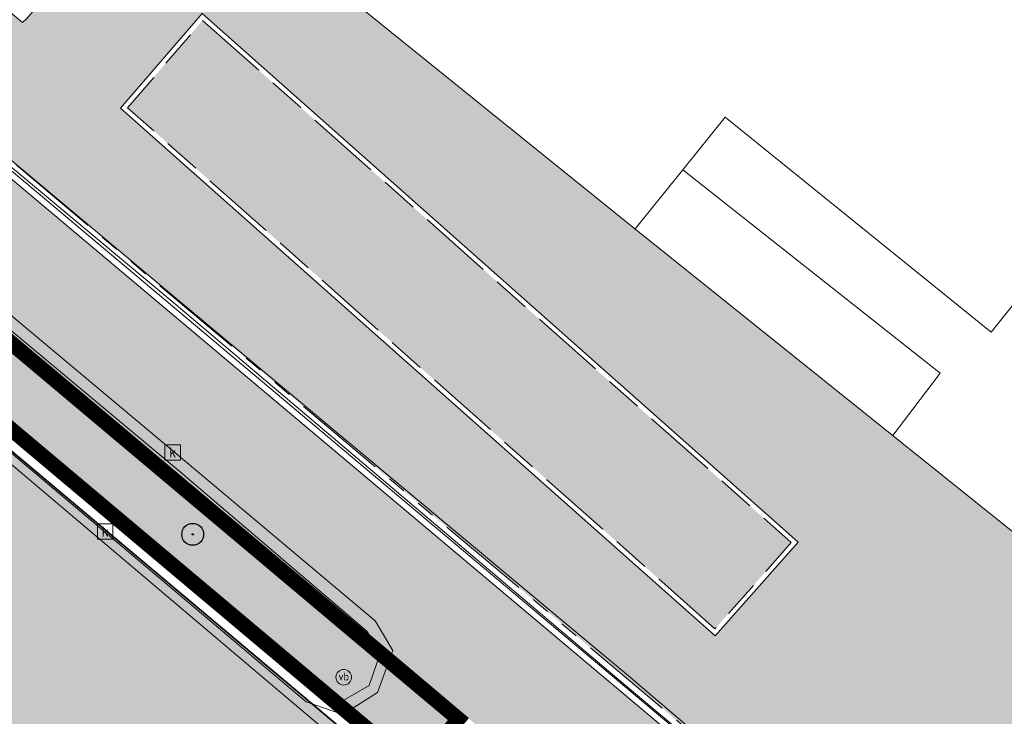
# Model space of a CAD drawing. Header units: metres. Extents: x 187916 to 189411, y 333285 to 334910.
# Tile 88 of 256: x 188431 to 188447, y 334372 to 334383. Entities that reach past the tile are written whole.
import ezdxf
from ezdxf.enums import TextEntityAlignment as Align

# ---------------------------------------------------------------- set-up
doc = ezdxf.new("R2010")
doc.units = ezdxf.units.M
for name, pattern in [('VH-OPSLUITBAND_100X200', [16, 8, -2, 4, -2]), ('VH-RWSBAND-SO', [24, 10, -2, 2, -2, 2, -2, 2, -2]), ('VH-TROTTOIRBAND_180-200', [20, 10, -2, 2, -2, 2, -2])]:
    doc.linetypes.add(name, pattern=pattern)
for name, color, linetype, lineweight in [('B-ME-GR-BOOM-S', 253, 'Continuous', 25), ('B-ME-IE-MEUBILAIR_WEGMEUBILAIR-S', 253, 'Continuous', 18), ('B-ME-OG-BEBOUWING_HOOFDGEBOUW-G', 253, 'Continuous', 18), ('B-ME-RI-HWA_KOLK-S', 253, 'Continuous', 25), ('B-ME-VH-KANTOPSLUITING_ACHTERKANTBAND-G', 253, 'Continuous', 18), ('B-ME-VH-VERHARDING_ASFALT-G', 253, 'Continuous', 18), ('B-ME-VH-VERHARDING_BETONSTRAATSTEEN-G', 253, 'Continuous', 18), ('B-ME-VH-VERHARDING_TEGEL-G', 253, 'Continuous', 18), ('B-WE-OG-BEBOUWING-GV', 253, 'Continuous', 15), ('B-WE-OG-TERREIN_ERF-GV', 253, 'Continuous', 15), ('N-WE-GR-HAAG-HG01-A', 96, 'Continuous', 35), ('N-WE-VH-GOOT_TEGEL-G', 170, 'Continuous', 35), ('N-WE-VH-KANTOPSLUITING_OPSLUITBAND_80X200-G', 30, 'VH-OPSLUITBAND_100X200', 15), ('N-WE-VH-KANTOPSLUITING_RIJWIELPADBAND_4-12 200-G', 94, 'VH-TROTTOIRBAND_180-200', 15), ('N-WE-VH-KANTOPSLUITING_TROTTOIRBAND_RWS_110 220-G', 251, 'VH-RWSBAND-SO', 25), ('N-WE-VH-KANTOPSLUITING_TROTTOIRBAND_RWS_110 220_ACHTERKANT-G', 7, 'VH-RWSBAND-SO', 25), ('N-WE-VH-KANTOPSLUITING_VOORKANTBAND-G', 7, 'Continuous', 15), ('N-WE-VH-KANTVERHARDING_STREKLAAG_BSS-G', 60, 'Continuous', 18), ('N-WE-VH-VERHARDING_ASFALT_RIJWEG-A', 251, 'Continuous', 18), ('N-WE-VH-VERHARDING_BETONSTRAATSTEEN-ROOD-A', 11, 'Continuous', 18), ('N-WE-VH-VERHARDING_TEGEL-A', 254, 'Continuous', 5)]:
    doc.layers.add(name, color=color, linetype=linetype, lineweight=lineweight)
doc.styles.add('NLCS-ISO', font='NLCS-ISO.ttf')

# ---------------------------------------------------------------- blocks, each defined once
blk = doc.blocks.new('SRI-KOLK-SO')
at = {"color": 0, "linetype": 'ByBlock', "lineweight": 18}
blk.add_lwpolyline([(-1.125, -1.125), (1.125, -1.125), (1.125, 1.125), (-1.125, 1.125)], close=True, dxfattribs=at)
at = {"color": 0, "linetype": 'ByBlock', "lineweight": 18, "style": 'NLCS-ISO'}
blk.add_text('k', height=1.5, dxfattribs=at).set_placement((0, 0), align=Align.MIDDLE_CENTER)
blk = doc.blocks.new('SIE-WEG_PAAL_VERKEERSBORD-SO')
at = {"color": 0, "linetype": 'ByBlock', "lineweight": 18}
blk.add_circle((0, 0), 1.5, dxfattribs=at)
at = {"color": 0, "linetype": 'ByBlock', "lineweight": 18, "style": 'NLCS-ISO'}
blk.add_text('vb', height=1.5, dxfattribs=at).set_placement((0, 0.13), align=Align.MIDDLE_CENTER)
blk = doc.blocks.new('SGR-BOOM_01')
at = {"ltscale": 0.1}
h = blk.add_hatch(color=256, dxfattribs=at)
edge = h.paths.add_edge_path()
edge.add_arc((0, 0), 0.15, 0, 360)
for radius in [2.5, 0.045]:
    blk.add_circle((0, 0), radius)
blk.add_circle((0, 0), 0.15, dxfattribs=at)
blk = doc.blocks.new('DTM')
at = {"layer": 'B-ME-OG-BEBOUWING_HOOFDGEBOUW-G', "ltscale": 0.2, "flags": 128}
blk.add_lwpolyline([(188440.992, 334380.069), (188435.197, 334384.739)], dxfattribs=at)
at = {"layer": 'B-ME-VH-KANTOPSLUITING_ACHTERKANTBAND-G', "ltscale": 0.2, "flags": 128}
for points in [[(188447.02, 334367.695), (188440.919, 334372.889), (188433.711, 334378.904), (188426.365, 334385.056), (188419.573, 334390.774), (188412.566, 334396.652), (188408.076, 334400.451), (188403.048, 334405.348), (188396.088, 334411.154), (188394.585, 334412.442), (188394.649, 334412.515), (188389.692, 334416.698), (188388.852, 334418.269), (188389.358, 334420.05), (188390.99, 334422.039), (188396.382, 334428.508), (188399.001, 334431.658), (188399.66, 334432.442), (188402.798, 334436.178), (188404.888, 334438.619)], [(188435.906, 334372.624), (188429.416, 334378.085), (188423.671, 334382.913), (188417.268, 334388.246), (188410.27, 334394.151), (188405.331, 334398.255), (188393.745, 334408.023), (188394.485, 334408.865), (188401.445, 334403.063), (188406.16, 334399.315), (188412.98, 334393.594), (188420.245, 334387.466), (188427.156, 334381.657), (188433.747, 334376.151), (188436.736, 334373.607), (188436.952, 334373.267), (188436.772, 334372.738), (188436.321, 334372.477), (188435.906, 334372.624)]]:
    blk.add_lwpolyline(points, dxfattribs=at)
at = {"layer": 'B-ME-VH-VERHARDING_ASFALT-G', "ltscale": 0.2, "flags": 128}
blk.add_lwpolyline([(188447.892, 334362.09), (188444.062, 334365.34), (188440.6, 334368.214), (188435.645, 334372.381), (188429.232, 334377.806), (188423.427, 334382.653), (188417.087, 334387.955), (188410.015, 334393.919), (188405, 334398.103), (188393.256, 334407.974), (188394.416, 334409.362)], dxfattribs=at)
at = {"layer": 'B-ME-VH-VERHARDING_BETONSTRAATSTEEN-G', "ltscale": 0.2, "flags": 128}
for points in [[(188446.948, 334367.643), (188440.733, 334372.855), (188433.682, 334378.823), (188426.324, 334384.969), (188419.534, 334390.684), (188412.505, 334396.58), (188407.989, 334400.373), (188402.98, 334405.265), (188396.02, 334411.08), (188394.514, 334412.358), (188389.559, 334416.553), (188388.641, 334418.352), (188389.204, 334420.187), (188390.835, 334422.156), (188396.184, 334428.618), (188398.845, 334431.781), (188402.624, 334436.272), (188405.36, 334439.498)], [(188435.766, 334372.478), (188429.299, 334377.924), (188423.547, 334382.745), (188417.159, 334388.082), (188410.138, 334394.005), (188405.183, 334398.135), (188393.499, 334407.972), (188394.448, 334409.136), (188401.555, 334403.192), (188406.276, 334399.453), (188413.116, 334393.742), (188420.354, 334387.646), (188427.29, 334381.794), (188433.858, 334376.298), (188436.866, 334373.773), (188437.148, 334373.297), (188436.904, 334372.624), (188436.349, 334372.272), (188435.766, 334372.478)]]:
    blk.add_lwpolyline(points, dxfattribs=at)
at = {"layer": 'B-ME-VH-VERHARDING_TEGEL-G', "ltscale": 0.2, "flags": 128}
for points in [[(188433.424, 334385.869), (188431.288, 334383.397), (188431.227, 334383.338), (188423.417, 334389.849), (188415.925, 334396.189), (188408.115, 334402.728), (188408.899, 334403.722)], [(188447.121, 334375.152), (188440.992, 334380.069)]]:
    blk.add_lwpolyline(points, dxfattribs=at)
at = {"layer": 'B-WE-OG-BEBOUWING-GV', "ltscale": 0.2, "flags": 128}
blk.add_lwpolyline([(188441.029, 334380.04), (188441.791, 334380.986), (188442.469, 334381.828), (188446.724, 334378.386), (188449.411, 334381.748)], dxfattribs=at)
at = {"layer": 'B-WE-OG-TERREIN_ERF-GV', "ltscale": 0.2, "flags": 128}
for points in [[(188448.39, 334376.082), (188451.512, 334380.072), (188449.411, 334381.748), (188446.724, 334378.386), (188442.469, 334381.828), (188441.791, 334380.986), (188445.907, 334377.731), (188445.152, 334376.735)], [(188445.152, 334376.735), (188445.907, 334377.731), (188441.791, 334380.986), (188441.029, 334380.04)]]:
    blk.add_lwpolyline(points, dxfattribs=at)
at = {"layer": 'B-ME-GR-BOOM-S', "xscale": 0.07, "yscale": 0.07, "zscale": 0.07}
blk.add_blockref('SGR-BOOM_01', (188433.949, 334375.154), dxfattribs=at)
at = {"layer": 'B-ME-IE-MEUBILAIR_WEGMEUBILAIR-S', "xscale": 0.083, "yscale": 0.083, "zscale": 0.083}
blk.add_blockref('SIE-WEG_PAAL_VERKEERSBORD-SO', (188436.365, 334372.869), dxfattribs=at)
at = {"layer": 'B-ME-RI-HWA_KOLK-S', "xscale": 0.11, "yscale": 0.11, "zscale": 0.11}
for p in [(188433.629, 334376.464), (188432.547, 334375.198)]:
    blk.add_blockref('SRI-KOLK-SO', p, dxfattribs=at)
blk = doc.blocks.new('ontwerp Wilhelmina- & Engelenkampstraat')
at = {"layer": 'N-WE-GR-HAAG-HG01-A', "transparency": 33554610}
h = blk.add_hatch(color=256, dxfattribs=at)
h.dxf.hatch_style = 1
h.paths.add_polyline_path([(188404.886, 334400.062), (188398.392, 334405.807), (188397.798, 334406.307), (188397.116, 334405.495), (188397.712, 334404.994), (188436.68, 334372.238), (188437.504, 334371.546), (188438.044, 334372.189), (188437.221, 334372.881)])
h = blk.add_hatch(color=256, dxfattribs=at)
h.dxf.hatch_style = 1
h.paths.add_polyline_path([(188434.108, 334383.372), (188432.907, 334381.977), (188442.304, 334373.644), (188443.525, 334375.021)])
at = {"layer": 'N-WE-VH-VERHARDING_ASFALT_RIJWEG-A', "transparency": 33554610}
h = blk.add_hatch(color=256, dxfattribs=at)
h.dxf.hatch_style = 1
edge = h.paths.add_edge_path()
edge.add_line((188387.319, 334399.857), (188387.66, 334400.262))
edge.add_line((188387.66, 334400.262), (188387.944, 334400.599))
edge.add_arc((188388.464, 334400.162), 0.68, 49.9502, 139.9502, ccw=False)
edge.add_line((188388.902, 334400.682), (188438.118, 334359.311))
edge.add_line((188438.118, 334359.311), (188439.856, 334361.378))
edge.add_line((188439.856, 334361.378), (188428.355, 334371.046))
edge.add_arc((188428.773, 334371.543), 0.65, 71.7516, 229.9502, ccw=False)
edge.add_line((188428.977, 334372.161), (188433.561, 334370.649))
edge.add_arc((188432.888, 334368.607), 2.15, 49.9502, 71.7516, ccw=False)
edge.add_line((188434.271, 334370.253), (188441.915, 334363.828))
edge.add_line((188441.915, 334363.828), (188443.652, 334365.895))
edge.add_line((188443.652, 334365.895), (188393.85, 334407.757))
edge.add_line((188393.85, 334407.757), (188393.851, 334407.759))
edge.add_arc((188403.799, 334419.185), 15.15, 219.5529, 228.9546, ccw=False)
edge.add_arc((188403.799, 334419.185), 15.15, 215.7846, 219.5529, ccw=False)
edge.add_arc((188392.06, 334410.724), 0.679, 146.9832, 215.8345, ccw=False)
edge.add_line((188391.491, 334411.094), (188391.865, 334411.54))
edge.add_line((188391.865, 334411.54), (188390.359, 334412.634))
edge.add_line((188390.359, 334412.634), (188389.712, 334413.104))
edge.add_arc((188394.138, 334418.435), 6.93, 197.4669, 230.2996, ccw=False)
edge.add_line((188387.528, 334416.355), (188383.182, 334408.658))
edge.add_line((188383.182, 334408.658), (188379.716, 334402.441))
edge.add_arc((188381.438, 334395.656), 7, 49.9502, 104.2384, ccw=False)
edge.add_line((188385.942, 334401.015), (188387.319, 334399.857))
at = {"layer": 'N-WE-VH-VERHARDING_BETONSTRAATSTEEN-ROOD-A', "transparency": 33554610}
h = blk.add_hatch(color=11, dxfattribs=at)
h.dxf.hatch_style = 1
edge = h.paths.add_edge_path()
edge.add_line((188445.795, 334368.444), (188406.249, 334401.685))
edge.add_line((188406.249, 334401.685), (188401.493, 334406.408))
edge.add_line((188401.493, 334406.408), (188400.077, 334407.814))
edge.add_line((188400.077, 334407.814), (188399.314, 334408.455))
edge.add_line((188399.314, 334408.455), (188397.783, 334409.742))
edge.add_line((188397.783, 334409.742), (188393.545, 334413.305))
edge.add_line((188393.545, 334413.305), (188391.701, 334411.113))
edge.add_arc((188392.061, 334410.724), 0.53, 49.9502, 132.8674, ccw=False)
edge.add_line((188392.402, 334411.13), (188398.536, 334405.974))
edge.add_line((188398.536, 334405.974), (188405.029, 334400.228))
edge.add_line((188405.029, 334400.228), (188419.711, 334387.887))
edge.add_line((188419.711, 334387.887), (188444.572, 334366.989))
edge.add_line((188444.572, 334366.989), (188445.795, 334368.444))
at = {"layer": 'N-WE-VH-VERHARDING_TEGEL-A', "transparency": 33554610}
h = blk.add_hatch(color=256, dxfattribs=at)
h.dxf.hatch_style = 1
h.paths.add_polyline_path([(188446.777, 334369.611), (188446.249, 334370.038), (188449.478, 334373.261), (188440.992, 334380.069), (188435.214, 334384.725), (188436.061, 334385.779), (188434.423, 334387.094), (188433.498, 334385.973), (188433.508, 334385.966), (188433.424, 334385.869), (188431.288, 334383.397), (188431.227, 334383.338), (188423.417, 334389.849), (188415.925, 334396.189), (188408.115, 334402.728), (188408.998, 334403.847), (188407.42, 334404.956), (188406.215, 334403.533), (188408.886, 334401.281), (188408.693, 334401.051), (188406.022, 334403.303), (188405.526, 334402.713), (188406.393, 334401.851), (188426.165, 334385.232), (188444.397, 334369.906), (188444.591, 334370.136), (188444.783, 334370.366), (188445.242, 334369.979), (188445.632, 334370.437), (188446.09, 334370.05), (188445.703, 334369.592), (188446.161, 334369.207), (188445.965, 334368.974), (188445.775, 334368.748), (188445.936, 334368.612)])
h.paths.add_polyline_path([(188442.31, 334373.531), (188432.795, 334381.97), (188434.101, 334383.485), (188443.637, 334375.027)], flags=16)
at = {"layer": 'N-WE-VH-GOOT_TEGEL-G'}
blk.add_lwpolyline([(188444.325, 334365.329), (188394.051, 334407.588, -0.061888), (188391.509, 334410.327, -0.30932), (188391.491, 334411.094), (188393.398, 334413.363)], format="xyb", dxfattribs=at)
at = {"layer": 'N-WE-VH-KANTOPSLUITING_OPSLUITBAND_80X200-G', "ltscale": 0.15, "flags": 128}
blk.add_lwpolyline([(188442.304, 334373.644), (188432.907, 334381.977), (188434.108, 334383.372), (188443.525, 334375.021)], close=True, dxfattribs=at)
at = {"layer": 'N-WE-VH-KANTOPSLUITING_RIJWIELPADBAND_4-12 200-G', "ltscale": 0.15, "flags": 128}
blk.add_lwpolyline([(188401.648, 334406.564), (188406.397, 334401.848), (188443.555, 334370.614)], dxfattribs=at)
at = {"layer": 'N-WE-VH-KANTOPSLUITING_TROTTOIRBAND_RWS_110 220-G', "ltscale": 0.15, "const_width": 0.22, "flags": 128}
blk.add_lwpolyline([(188397.784, 334406.462), (188398.464, 334405.891), (188404.957, 334400.145), (188437.292, 334372.965), (188438.199, 334372.203), (188437.517, 334371.391), (188436.61, 334372.154), (188397.642, 334404.91), (188396.961, 334405.482)], close=True, dxfattribs=at)
at = {"layer": 'N-WE-VH-KANTOPSLUITING_TROTTOIRBAND_RWS_110 220_ACHTERKANT-G', "linetype": 'Continuous', "ltscale": 0.2, "flags": 128}
blk.add_lwpolyline([(188397.798, 334406.307), (188398.392, 334405.807), (188404.886, 334400.062), (188437.221, 334372.881), (188438.044, 334372.189), (188437.504, 334371.546), (188436.68, 334372.238), (188397.712, 334404.994), (188397.116, 334405.495)], close=True, dxfattribs=at)
at = {"layer": 'N-WE-VH-KANTOPSLUITING_VOORKANTBAND-G', "flags": 128}
for points in [[(188397.771, 334406.617), (188398.536, 334405.974), (188405.029, 334400.228), (188437.363, 334373.049), (188438.354, 334372.216), (188437.531, 334371.236), (188436.539, 334372.07), (188397.571, 334404.826), (188396.806, 334405.468)], [(188434.101, 334383.485), (188443.637, 334375.027), (188442.31, 334373.531), (188432.795, 334381.97)]]:
    blk.add_lwpolyline(points, close=True, dxfattribs=at)
for points in [[(188401.563, 334406.479), (188406.316, 334401.759), (188443.477, 334370.522)], [(188433.424, 334385.869), (188431.288, 334383.397), (188431.227, 334383.338), (188423.417, 334389.849), (188415.925, 334396.189), (188408.115, 334402.728), (188408.998, 334403.847)]]:
    blk.add_lwpolyline(points, dxfattribs=at)
at = {"layer": 'N-WE-VH-KANTVERHARDING_STREKLAAG_BSS-G', "flags": 128}
blk.add_lwpolyline([(188393.545, 334413.305), (188393.767, 334413.117), (188397.018, 334410.385), (188397.783, 334409.742), (188399.314, 334408.455), (188400.077, 334407.814), (188400.783, 334407.113), (188401.493, 334406.408), (188406.249, 334401.685), (188443.413, 334370.446), (188444.178, 334369.802), (188446.475, 334367.872)], dxfattribs=at)

msp = doc.modelspace()

# ---------------------------------------------------------------- block references
msp.add_blockref('DTM', (0, 0))

# ---------------------------------------------------------------- next in the draw order: block references
msp.add_blockref('ontwerp Wilhelmina- & Engelenkampstraat', (0, 0))

doc.saveas('drawing.dxf')
